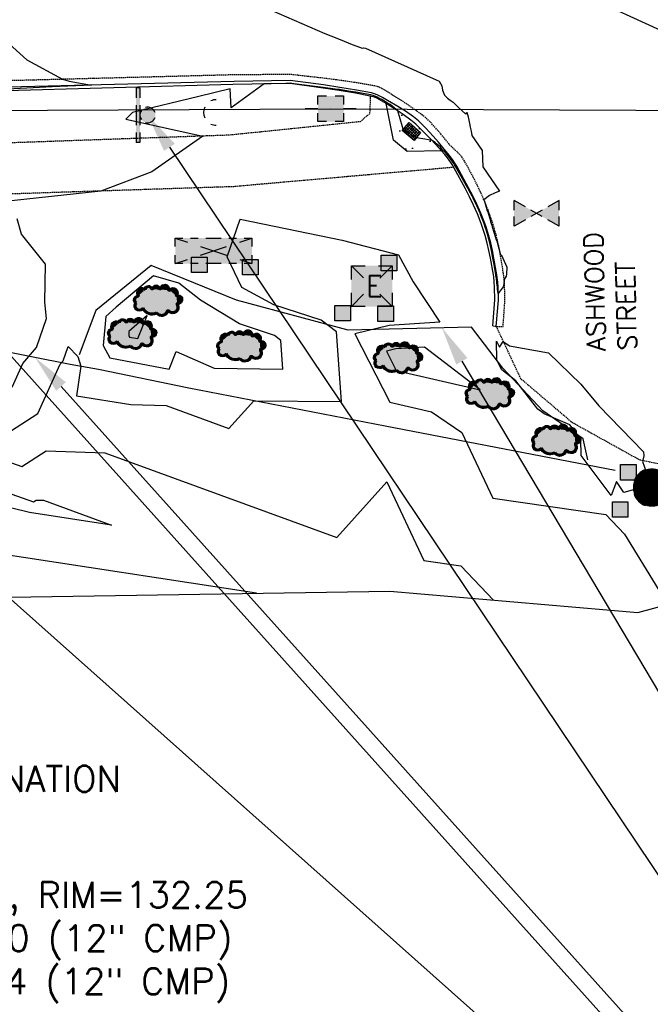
# Model space of a CAD drawing. Header units: feet. Extents: x 351431 to 355879, y 310968 to 329728.
# Tile 128 of 254: x 353791 to 353913, y 321466 to 321656. Entities that reach past the tile are written whole.
import ezdxf

# ---------------------------------------------------------------- set-up
doc = ezdxf.new("R2010")
doc.units = ezdxf.units.FT
doc.header["$MEASUREMENT"] = 0
doc.linetypes.add('D25', pattern=[0.375, 0.25, -0.125])
for name, color, linetype in [('EHYSC', 161, 'Continuous'), ('EHYSW-WARN', 161, 'Continuous'), ('ELIF', 153, 'LINKFENCE'), ('ELIO-LANDSCAPE', 3, 'Continuous'), ('ELTCH-EG1', 253, 'Continuous'), ('ELTCN-EG1', 251, 'Continuous'), ('ELTNB-EG1', 55, 'Continuous'), ('ELUEO', 153, 'OE'), ('ELYCB-BACK', 5, 'Continuous'), ('ELYCB-FL', 2, 'Continuous'), ('ELYSC', 2, 'Continuous'), ('ELYSP', 1, 'D25'), ('ELYSW-WARN', 161, 'Continuous'), ('ESFI', 2, 'Continuous'), ('ESFS', 153, 'Continuous'), ('ESIO', 4, 'Continuous'), ('ESIP', 41, 'Continuous'), ('ESMask', 155, 'Continuous'), ('ESUE', 2, 'Continuous'), ('ESUS', 5, 'Continuous'), ('ESUU', 13, 'Continuous'), ('ESUW', 5, 'Continuous'), ('ETFS', 6, 'Continuous'), ('ETIF', 4, 'Continuous'), ('ETIO', 3, 'Continuous'), ('ETRC', 2, 'Continuous'), ('ETUD', 4, 'Continuous')]:
    doc.layers.add(name, color=color, linetype=linetype)
doc.styles.add('ANNO-TOPO', font='simplex.shx')
doc.styles.add('L180', font='simplex.shx', dxfattribs={"height": 3.6})
doc.styles.add('L80', font='simplex', dxfattribs={"height": 4})
doc.styles.add('ROMANSM', font='romansm.shx')
doc.linetypes.add('LINKFENCE', pattern='A,0.25,-0.08,0.25,-0.08,["X",ROMANSM,S=0.08,R=0,X=-0.004,Y=-0.04],-0.12', length=0.78)
doc.linetypes.add('OE', pattern='A,0.25,-0.07,0.07,-0.07,0.07,-0.07,0.07,-0.07,0.25,-0.06,["OE",ROMANSM,S=0.08,R=0,X=-0.02,Y=-0.04],-0.175', length=1.225)

# ---------------------------------------------------------------- blocks, each defined once
blk = doc.blocks.new('ESIPOST')
blk.add_lwpolyline([(0.03, 0.0299), (0.03, -0.03), (-0.03, -0.03), (-0.03, 0.0299), (0.03, 0.0299)])
at = {"layer": 'ESMask'}
blk.add_solid([(-0.03, -0.03), (-0.03, 0.0299), (0.03, -0.03), (0.03, 0.0299)], dxfattribs=at)
blk = doc.blocks.new('ESIPUBSIGN')
at = {"layer": 'ESMask'}
h = blk.add_hatch(color=256, dxfattribs=at)
edge = h.paths.add_edge_path()
edge.add_arc((0, 0), 0.03, 90, 450)
for p, q in [((-0.03, 0.1047), (-0.0447, 0.1047)), ((-0.0447, 0.1047), (-0.0447, 0.066)), ((-0.03, 0.1047), (-0.03, 0.066)), ((-0.0447, 0.0381), (-0.0447, -0.0393)), ((-0.03, 0.0381), (-0.03, -0.0393)), ((-0.0447, -0.0672), (-0.0447, -0.1059)), ((-0.03, -0.0672), (-0.03, -0.1059)), ((-0.03, -0.1059), (-0.0447, -0.1059))]:
    blk.add_line(p, q)
for start, end in [(144.2314, 216.3563), (17.9702, 107.0495), (253.5383, 340.7883)]:
    blk.add_arc((0, 0), 0.03, start, end)
blk.add_solid([(-0.0447, -0.1059), (-0.03, -0.1059), (-0.0447, 0.1047), (-0.03, 0.1047)], dxfattribs=at)
blk = doc.blocks.new('ESUFCTRL')
for p, q in [((-0.1476, 0.0492), (-0.1004, 0.0335)), ((0.1004, 0.0335), (0.1476, 0.0492)), ((-0.0502, 0.0167), (0.0502, -0.0167)), ((-0.0502, -0.0167), (0.0502, 0.0167)), ((-0.1476, -0.0492), (-0.1004, -0.0335)), ((0.1004, -0.0335), (0.1476, -0.0492))]:
    blk.add_line(p, q)
for points in [[(-0.1476, 0.0167), (-0.1476, 0.0492), (-0.1181, 0.0492)], [(-0.0886, 0.0492), (-0.0591, 0.0492)], [(-0.0295, 0.0492), (0.0295, 0.0492)], [(0.0591, 0.0492), (0.0886, 0.0492)], [(0.1181, 0.0492), (0.1476, 0.0492), (0.1476, 0.0167)], [(-0.1476, -0.0492), (-0.1476, -0.0167)], [(0.1476, -0.0167), (0.1476, -0.0492), (0.1181, -0.0492)], [(-0.1181, -0.0492), (-0.1476, -0.0492)], [(-0.0591, -0.0492), (-0.0886, -0.0492)], [(0.0295, -0.0492), (-0.0295, -0.0492)], [(0.0886, -0.0492), (0.0591, -0.0492)]]:
    blk.add_lwpolyline(points)
at = {"layer": 'ESMask'}
blk.add_solid([(-0.1476, -0.0492), (-0.1476, 0.0492), (0.1476, -0.0492), (0.1476, 0.0492)], dxfattribs=at)
blk = doc.blocks.new('ESIDTREE')
blk.add_lwpolyline([(-0.0825, 0.0208, -0.658219), (-0.0543, 0.049, -0.594626), (-0.0245, 0.0498, -0.704437), (0.0052, 0.0498, -0.885068), (0.0416, 0.0438, -0.916303), (0.0721, 0.0223, -1.027393), (0.0751, -0.0141, -0.880235), (0.0364, -0.0431, -0.569977), (-0.0089, -0.052, -0.370407), (-0.061, -0.0364, -0.824221), (-0.0922, -0.0097, -0.566054), (-0.0825, 0.0208, -0.480508)], format="xyb")
at = {"layer": 'ESMask', "const_width": 0.01}
blk.add_lwpolyline([(-0.0779, 0.0227, -0.792768), (-0.0511, 0.0413, -0.768721), (-0.0289, 0.0473, 0.639322), (-0.0198, 0.0481, -0.704437), (0.0005, 0.0481, 0.72706), (0.01, 0.0484, -0.885068), (0.0366, 0.044, 0.713475), (0.0454, 0.0406, -0.916303), (0.0678, 0.0248, 0.615666), (0.0727, 0.0173, -1.027393), (0.0748, -0.0091, 0.556873), (0.0707, -0.0166, -0.880235), (0.04, -0.0396, 0.556256), (0.0317, -0.0414, -0.62875), (-0.0075, -0.0457, -0.457201), (-0.0599, -0.0275, -1.148825), (-0.0854, -0.0089, -0.666281), (-0.0814, 0.0159, 0.45741)], format="xyb", close=True, dxfattribs=at)
at = {"layer": 'ESMask'}
for points in [[(-0.0825, 0.0208), (-0.0543, 0.049), (0.0721, 0.0223), (0.0416, 0.0438)], [(-0.079, 0.0326), (-0.0729, 0.0238), (-0.0638, 0.0466), (-0.0573, 0.0372)], [(-0.0187, 0.044), (-0.0158, 0.0532), (-0.0004, 0.0423), (-0.0009, 0.052)], [(0.0105, 0.0432), (0.0168, 0.0574), (0.0348, 0.0399), (0.0336, 0.0548)], [(0.0445, 0.0383), (0.0562, 0.0462), (0.0628, 0.0226), (0.0702, 0.0328)], [(-0.0825, 0.0208), (-0.0922, -0.0097), (0.0721, 0.0223), (0.0751, -0.0141)], [(0.0704, -0.0072), (0.085, -0.004), (0.0691, 0.0173), (0.0823, 0.0154)], [(-0.087, -0.0082), (-0.0836, -0.0336), (0.0749, -0.0108), (0.0649, -0.0431)], [(-0.0495, -0.0328), (-0.05, -0.0434), (0.0292, -0.0385), (0.018, -0.0545)]]:
    blk.add_solid(points, dxfattribs=at)
blk = doc.blocks.new('ESUANCHOR')
for start, end in [(90, 115), (155, 205), (245, 270)]:
    blk.add_arc((0, 0), 0.0492, start, end)
blk = doc.blocks.new('ESUSMHOLE')
for radius, start, end in [(0.0738, 110, 160), (0.0492, 65, 115), (0.0738, 20, 70), (0.0492, 155, 205), (0.0492, 335, 25), (0.0738, 200, 250), (0.0738, 290, 340), (0.0492, 245, 295)]:
    blk.add_arc((0, 0), radius, start, end)
at = {"layer": 'ESMask', "const_width": 0.0738}
blk.add_lwpolyline([(-0.0369, 0, 1), (0.0369, 0, 1)], format="xyb", close=True, dxfattribs=at)
at = {"layer": 'ESMask'}
blk.add_solid([(0.0796, -0.0411), (0.0796, 0.0441), (0.2186, -0.0411), (0.2186, 0.0441)], dxfattribs=at)
blk = doc.blocks.new('ESUVALVE')
for p, q in [((-0.0866, 0.0124), (-0.0866, 0.0495)), ((-0.0433, 0.0247), (-0.0866, 0.0495)), ((0.0866, 0.0495), (0.0433, 0.0247)), ((0.0866, 0.0124), (0.0866, 0.0495)), ((0.0217, -0.0124), (-0.0217, 0.0124)), ((0.0217, 0.0124), (-0.0217, -0.0124)), ((-0.0866, -0.0495), (-0.0866, -0.0124)), ((-0.0433, -0.0247), (-0.0866, -0.0495)), ((0.0866, -0.0495), (0.0433, -0.0247)), ((0.0866, -0.0495), (0.0866, -0.0124))]:
    blk.add_line(p, q)
at = {"layer": 'ESMask'}
blk.add_solid([(-0.0866, -0.0495), (-0.0866, 0.0495), (0.0866, 0.0495), (0.0866, -0.0495)], dxfattribs=at)
blk = doc.blocks.new('ESUETRANS')
for p, q in [((-0.0787, 0.0787), (-0.0314, 0.0314)), ((0.0307, 0.0307), (0.0787, 0.0787)), ((-0.0787, -0.0787), (-0.0314, -0.0314)), ((0.0307, -0.0307), (0.0787, -0.0787))]:
    blk.add_line(p, q)
for points in [[(-0.0787, 0.0262), (-0.0787, 0.0787), (-0.0262, 0.0787)], [(0.0262, 0.0787), (0.0787, 0.0787), (0.0787, 0.0262)], [(-0.0787, -0.0787), (-0.0787, -0.0262)], [(0.0787, -0.0262), (0.0787, -0.0787), (0.0262, -0.0787)], [(-0.0262, -0.0787), (-0.0787, -0.0787)]]:
    blk.add_lwpolyline(points)
at = {"layer": 'ESMask'}
blk.add_solid([(-0.0787, 0.0787), (-0.0787, -0.0787), (0.0787, 0.0787), (0.0787, -0.0787)], dxfattribs=at)
at = {"style": 'L80'}
blk.add_text('E', height=0.08, dxfattribs=at).set_placement((-0.0232, -0.0394))
blk = doc.blocks.new('ESUPOLE')
for p, q in [((-0.0492, 0.0492), (-0.0167, 0.0492)), ((-0.0492, 0.0167), (-0.0492, 0.0492)), ((0.0167, 0.0492), (0.0492, 0.0492)), ((0.0492, 0.0492), (0.0492, 0.0167)), ((-0.0492, 0), (-0.0984, 0)), ((0.0984, 0), (0.0492, 0)), ((-0.0492, -0.0492), (-0.0492, -0.0167)), ((0.0492, -0.0167), (0.0492, -0.0492)), ((-0.0167, -0.0492), (-0.0492, -0.0492)), ((0.0492, -0.0492), (0.0167, -0.0492))]:
    blk.add_line(p, q)
at = {"layer": 'ESMask'}
blk.add_solid([(-0.0492, -0.0492), (-0.0492, 0.0492), (0.0492, -0.0492), (0.0492, 0.0492)], dxfattribs=at)

msp = doc.modelspace()

# ---------------------------------------------------------------- hatches: boundary and pattern name
at = {"layer": 'EHYSC'}
h = msp.add_hatch(dxfattribs=at)
h.set_pattern_fill('AR-CONC', color=256, style=0)
h.set_pattern_definition([(50, (353861.733, 321630.282), (7.1726, -0.6275), [0.75, -8.25]), (355, (353861.733, 321630.282), (-1.3875, 7.522), [0.6, -6.6]), (100.45, (353862.331, 321630.23), (5.785, 6.8944), [0.6374, -7.0114]), (46.184, (353861.733, 321632.282), (10.6724, -1.655), [1.125, -12.375]), (96.64, (353862.622, 321632.144), (9.347, 9.741), [0.956, -10.517]), (351.18, (353861.733, 321632.282), (9.347, 9.741), [0.9, -9.9]), (21, (353862.733, 321631.782), (5.969, -4.0262), [0.75, -8.25]), (326, (353862.733, 321631.782), (2.433, 7.2515), [0.6, -6.6]), (71.45, (353863.2304, 321631.4465), (8.4022, 3.2253), [0.6374, -7.0114]), (37.5, (353861.733, 321630.282), (0.1216, 3.32894), [0, -6.52, 0, -6.7, 0, -6.625]), (7.5, (353861.733, 321630.282), (2.6307, 3.9441), [0, -3.82, 0, -6.37, 0, -2.525]), (327.5, (353859.503, 321630.282), (5.33822, -0.22555), [0, -2.5, 0, -7.8, 0, -10.35]), (317.5, (353858.503, 321630.282), (5.8319, 1.001), [0, -3.25, 0, -5.18, 0, -7.35])])
h.paths.add_polyline_path([(353868.81, 321634.17), (353867.42, 321635.53), (353866.47, 321636.32), (353865.01, 321637.39), (353863.63, 321638.32), (353861.73, 321639.5), (353863.14, 321632.46), (353865.76, 321630.28), (353872.4, 321630.42), (353871.31, 321631.65), (353870.25, 321632.74)])
at = {"layer": 'EHYSW-WARN'}
h = msp.add_hatch(dxfattribs=at)
h.set_pattern_fill('ANSI37', color=256, scale=3, style=0)
h.paths.add_polyline_path([(353868.35, 321633.95), (353867.15, 321632.42), (353864.83, 321634.3), (353866.15, 321635.85)])

# ---------------------------------------------------------------- linework, layer by layer
at = {"layer": 'ELIF', "flags": 128}
msp.add_lwpolyline([(353905.82, 321568.88), (353861.54, 321577.43), (353823.74, 321584.72), (353806.31, 321588.32), (353800.83, 321589.3), (353785.88, 321592.23), (353747.44, 321592.28), (353701.75, 321592.59), (353691.69, 321550.52), (353681.4, 321507.7), (353669.57, 321459.09), (353662.88, 321431.43), (353650.88, 321391.69), (353636.48, 321344.46), (353621.73, 321296.07), (353607.94, 321250.99), (353599.15, 321222.49), (353594.37, 321167.48), (353592.76, 321116.07), (353592.84, 321063.88), (353592.64, 321004.87), (353592.96, 320949.16), (353593.08, 320904.28), (353593.11, 320852.03), (353593.14, 320823.98), (353605.24, 320809.12), (353605.47, 320801.53), (353633.1, 320801.22)], dxfattribs=at)
at = {"layer": 'ELIO-LANDSCAPE', "flags": 128}
msp.add_lwpolyline([(353900.58, 321570.95), (353899.7, 321574.95), (353891.88, 321580.35), (353884.19, 321588.59), (353878.17, 321596.48), (353854.42, 321595.88), (353832.92, 321601.69), (353816.49, 321608.35), (353805.82, 321599.7), (353802.61, 321591.13)], dxfattribs=at)
at = {"layer": 'ELTCH-EG1', "elevation": 135, "flags": 128}
msp.add_lwpolyline([(353839.56, 321657.52), (353849.9, 321653.02), (353852.24, 321652.07), (353853.62, 321651.52), (353855.19, 321650.9), (353856.76, 321650.3), (353856.92, 321650.25), (353857.18, 321650.2), (353857.39, 321650.21), (353857.73, 321650.2), (353871.36, 321644.11), (353871.95, 321643.81), (353872.43, 321642.95), (353872.59, 321642.1), (353872.98, 321641.11), (353873.52, 321640.55), (353874.05, 321640.19), (353874.6, 321639.78), (353875.58, 321638.83), (353877.09, 321637.48), (353877.29, 321637.83), (353877.52, 321636.97), (353877.79, 321635.68), (353877.93, 321634.96), (353878.08, 321634.19), (353878.23, 321633.39), (353880.23, 321630.46), (353880.32, 321627.3), (353883.55, 321622.63), (353882.7, 321622.32), (353881.64, 321621.78), (353880.56, 321620.96), (353880.63, 321620.73), (353880.65, 321620.69), (353881.19, 321618.89), (353881.28, 321618.64), (353881.79, 321616.94), (353881.85, 321616.77), (353882.05, 321616.11), (353882.16, 321615.8), (353882.55, 321614.55), (353882.94, 321613.28), (353883.01, 321613.07), (353883.39, 321611.71), (353883.42, 321611.61), (353883.72, 321610.39), (353883.92, 321610.31), (353884.94, 321608.02), (353884.89, 321606.66), (353884.82, 321606.25), (353884.44, 321605.64), (353884.44, 321605.37), (353884.44, 321605.35), (353884.34, 321604.39), (353884.26, 321604.24), (353883.31, 321602.92), (353883.17, 321603.73), (353883.17, 321604.15), (353883.07, 321604.92), (353883.06, 321605.14), (353882.95, 321605.85), (353882.93, 321606.1), (353882.88, 321606.42), (353882.86, 321606.53), (353882.44, 321608.86), (353882.28, 321609.75), (353882.08, 321610.85), (353882, 321611.24), (353881.77, 321612.35), (353881.69, 321612.71), (353881.4, 321613.85), (353881.3, 321614.19), (353880.93, 321615.4), (353880.82, 321615.74), (353880.6, 321616.37), (353880.53, 321616.55), (353879.98, 321617.96), (353879.8, 321618.4), (353879.23, 321619.67), (353879.05, 321620.09), (353878.46, 321621.27), (353878.26, 321621.68), (353877.66, 321622.81), (353877.43, 321623.24), (353875.85, 321626.04), (353875.11, 321627.37), (353874.88, 321627.74), (353874.76, 321627.94), (353874.54, 321628.26), (353874.26, 321628.65), (353873.83, 321629.18), (353873.45, 321629.61), (353872.95, 321630.19), (353872.6, 321630.56), (353872.16, 321631.09), (353871.42, 321631.75), (353871.18, 321632.03), (353870.56, 321632.43), (353869.18, 321632.63), (353867.55, 321632.93), (353866.92, 321633.21), (353865, 321634.5), (353864.87, 321635.06), (353864, 321638.08), (353863.82, 321638.29), (353863.66, 321638.38), (353862.49, 321639.31), (353861.8, 321639.69), (353861.21, 321640.08), (353860.88, 321640.28), (353860.32, 321640.58), (353860, 321640.77), (353859.71, 321640.89), (353859.54, 321640.96), (353859.24, 321641.05), (353858.75, 321641.19), (353857.71, 321641.37), (353855.88, 321641.71), (353854.87, 321641.86), (353852.72, 321642.2), (353851.89, 321642.31), (353849.6, 321642.63), (353843.97, 321643.33), (353843.25, 321643.42), (353842.37, 321643.39), (353838.21, 321643.29), (353831.9, 321638.69), (353831.66, 321642.32), (353825.62, 321640.84), (353812.85, 321637.77), (353811.59, 321636.53), (353826.39, 321633.25), (353816.6, 321626.35), (353806.74, 321622.67), (353789.59, 321620.76)], dxfattribs=at)
at = {"layer": 'ELTCN-EG1', "flags": 128}
for points, elevation in [([(353903.44, 321658.68), (353927.93, 321647.55)], 136), ([(353783.63, 321655.89), (353792.49, 321647.96), (353799.39, 321644.18), (353800.64, 321643.81), (353805, 321643.06), (353797.38, 321642.73), (353786.28, 321642.16)], 134), ([(353789.68, 321584.91), (353791.76, 321589.44), (353794.37, 321592.57), (353796.29, 321598.1), (353795.96, 321601.29), (353796.1, 321608.6), (353791.48, 321614.37), (353790.68, 321617.3)], 136), ([(353809.75, 321600.31), (353807.7, 321598.5), (353807.25, 321592.95), (353808.48, 321590.58), (353819.93, 321588.4), (353821.29, 321591.8), (353828.58, 321588.54), (353841.83, 321588.39), (353841.45, 321593.92), (353840.24, 321594.84), (353833.45, 321597.08), (353825.97, 321601.64), (353821.77, 321604.96), (353816.91, 321606.33), (353809.75, 321600.31)], 136), ([(353812.13, 321594.87), (353812.3, 321594.55), (353813.88, 321594.25), (353815.67, 321598.71), (353812.19, 321595.64), (353812.13, 321594.87)], 137), ([(353879.8, 321584.39), (353869.11, 321592.64), (353863.62, 321592.29), (353861.77, 321591.83), (353863.66, 321588.14), (353879.8, 321584.39)], 136), ([(353678.99, 321455.96), (353683.99, 321474.94), (353693.02, 321512.88), (353696.88, 321529.2), (353699.82, 321547.54), (353705.92, 321571.26), (353706.65, 321572.78), (353710.99, 321576.28), (353712.38, 321576.75), (353728.85, 321579.5), (353744.86, 321581.49), (353758.92, 321581.19), (353791.57, 321569.63), (353796.21, 321572.65), (353807.55, 321572.24), (353852.24, 321555.95), (353861.84, 321566.7), (353868.95, 321551.53), (353876.11, 321550.5), (353882.43, 321543.93)], 134), ([(353749.94, 321578.33), (353793.77, 321562.81), (353794.34, 321563.18), (353795.73, 321563.13), (353808.8, 321558.37), (353793.03, 321560.77), (353751.37, 321570.97), (353745.69, 321571.38), (353723.22, 321565.42), (353721.13, 321562.59), (353702.48, 321529.58), (353701.56, 321527.3), (353697.73, 321518.03), (353699.98, 321527.47), (353700.26, 321528.68), (353705.08, 321558.78), (353707.87, 321569.61), (353708.97, 321571.9), (353710.83, 321573.4), (353712.84, 321574.08), (353720.11, 321575.29), (353745.38, 321578.42), (353749.94, 321578.33)], 133), ([(353836.75, 321545.26), (353785.54, 321553.08), (353763.35, 321558.51), (353745.81, 321559.76), (353735.9, 321557.13), (353734.98, 321555.89), (353726.74, 321541.32), (353714.43, 321510.6), (353704.53, 321486.66), (353694.69, 321464.07), (353691.99, 321440.88), (353685.3, 321430.71), (353684.93, 321429.81), (353686.03, 321420.7), (353682.56, 321410.31), (353681.33, 321381.55), (353676.21, 321370.57), (353669.04, 321330.07), (353664.71, 321322.57), (353669.39, 321321.68)], 134)]:
    msp.add_lwpolyline(points, dxfattribs=dict(at, elevation=elevation))
at = {"layer": 'ELTNB-EG1'}
msp.add_polyline3d([(353598.83, 321053.7, 132.32), (353600.77, 321116.42, 133.33), (353631.09, 321179.98, 133.36), (353645.25, 321230.94, 132.79), (353659.79, 321278.37, 133.63), (353670.95, 321328.7, 134.06), (353684.14, 321379.03, 134.18), (353693.49, 321419.73, 134.65), (353704.62, 321452.21, 134.78), (353723.17, 321499.24, 134.68), (353776.99, 321544.31, 135.14), (353862.43, 321545.66, 133.51), (353910.19, 321541.53, 134.68), (353930.64, 321547.07, 136.34), (353931.21, 321548.36, 136.26), (353980.94, 321579.77, 136.92), (354027.24, 321579.58, 137.33), (354069.14, 321579.89, 137.19), (354115.92, 321581.8, 137.71), (354136.66, 321551.8, 137.32), (354137.55, 321550.38, 137.21), (354141.64, 321550.69, 138.9)], dxfattribs=at)
at = {"layer": 'ELUEO', "flags": 128}
msp.add_lwpolyline([(353514.13, 321636.51), (353755.48, 321638.07), (353851.05, 321638.51), (354012.66, 321637.78), (354192.09, 321639.57)], dxfattribs=at)
at = {"layer": 'ELYCB-BACK', "flags": 128}
msp.add_lwpolyline([(353882.26, 321596.72), (353882.65, 321601.72), (353882.6, 321604.19), (353882.54, 321605.18), (353882.44, 321606.13), (353882.37, 321606.56), (353881.81, 321609.73), (353881.52, 321611.2), (353881.19, 321612.64), (353880.8, 321614.1), (353880.31, 321615.63), (353880.03, 321616.43), (353879.31, 321618.26), (353878.57, 321619.95), (353877.8, 321621.54), (353876.99, 321623.1), (353874.73, 321627.23), (353874.41, 321627.79), (353873.75, 321628.78), (353873.02, 321629.69), (353872.4, 321630.42), (353871.31, 321631.65), (353870.25, 321632.74), (353868.81, 321634.17), (353867.42, 321635.53), (353866.47, 321636.32), (353865.01, 321637.39), (353863.63, 321638.32), (353861.73, 321639.5), (353860.81, 321640.06), (353859.92, 321640.54), (353859.46, 321640.74), (353858.67, 321640.96), (353855.82, 321641.5), (353852.69, 321642.03), (353849.58, 321642.5), (353843.25, 321643.36), (353832.17, 321643.2), (353786.29, 321641.9)], dxfattribs=at)
at = {"layer": 'ELYCB-FL', "flags": 128}
msp.add_lwpolyline([(353882.9, 321596.62), (353883.35, 321601.66), (353883.28, 321604.14), (353883.21, 321605.14), (353883.03, 321606.52), (353882.47, 321609.76), (353882.18, 321611.25), (353881.86, 321612.73), (353881.46, 321614.22), (353880.97, 321615.78), (353880.68, 321616.59), (353879.96, 321618.44), (353879.21, 321620.13), (353878.43, 321621.73), (353877.6, 321623.3), (353875.31, 321627.45), (353874.97, 321628.03), (353874.62, 321628.55), (353873.9, 321629.51), (353872.87, 321630.76), (353871.8, 321632.06), (353870.78, 321633.24), (353869.38, 321634.77), (353868.66, 321635.51), (353867.97, 321636.17), (353866.97, 321636.97), (353865.43, 321638.03), (353863.96, 321638.95), (353861.96, 321640.11), (353861.02, 321640.66), (353860.14, 321641.14), (353859.67, 321641.34), (353858.88, 321641.56), (353855.99, 321642.11), (353852.82, 321642.63), (353849.67, 321643.11), (353843.26, 321643.98), (353832.46, 321643.76), (353786.27, 321642.58)], dxfattribs=at)
at = {"layer": 'ELYSC', "flags": 128}
msp.add_lwpolyline([(353872.4, 321630.42), (353865.76, 321630.28), (353863.14, 321632.46), (353861.73, 321639.5)], dxfattribs=at)
at = {"layer": 'ELYSP', "flags": 128}
for points in [[(353882.26, 321596.72), (353882.9, 321596.62), (353884.25, 321596.6), (353884.59, 321601.54), (353884.54, 321604.26), (353884.47, 321605.35), (353884.37, 321606.4), (353884.3, 321606.88), (353883.77, 321610.13), (353883.5, 321611.64), (353883.18, 321613.12), (353882.81, 321614.63), (353882.34, 321616.2), (353882.07, 321617.02), (353881.37, 321618.96), (353880.66, 321620.74), (353879.92, 321622.43), (353879.14, 321624.09), (353878.29, 321625.76), (353876.84, 321628.43), (353876.47, 321629.01), (353876.06, 321629.52), (353875.62, 321629.98), (353874.68, 321630.84), (353873.95, 321631.58), (353873.94, 321631.59), (353871.77, 321634.23), (353870.31, 321635.86), (353869.55, 321636.59), (353868.79, 321637.21), (353867.74, 321637.98), (353866.17, 321639.09), (353864.7, 321640.08), (353862.69, 321641.33), (353861.69, 321641.94), (353860.75, 321642.48), (353860.25, 321642.7), (353859.71, 321642.87), (353859.41, 321642.93), (353856.44, 321643.45), (353853.17, 321643.93), (353849.93, 321644.36), (353843.33, 321645.11), (353832.43, 321645.04), (353786.17, 321643.83), (353739.62, 321642.65), (353731.55, 321641.72), (353728.3, 321641.3), (353723.76, 321640.66), (353722.36, 321640.43), (353719.8, 321639.92), (353715.25, 321638.87), (353713.45, 321638.44), (353709.61, 321637.41), (353707.86, 321636.93), (353706.75, 321636.58), (353702.88, 321635.29), (353701.94, 321634.94), (353700.46, 321634.31), (353693.01, 321630.94), (353690.7, 321629.83), (353688.36, 321628.63), (353685.93, 321627.28), (353684.66, 321626.54), (353681.89, 321624.85), (353679.34, 321623.21), (353676.94, 321621.58), (353674.59, 321619.91), (353672.22, 321618.14), (353668.43, 321615.22), (353666.96, 321614.04), (353665.61, 321612.89), (353664.35, 321611.74), (353663.14, 321610.57), (353661.93, 321609.33), (353660.03, 321607.29), (353656.49, 321603.36), (353654.89, 321601.51), (353653.34, 321599.63), (353651.82, 321597.67), (353650.28, 321595.54), (353649.49, 321594.39), (353647.52, 321591.39), (353645.77, 321588.53), (353644.15, 321585.74), (353642.59, 321582.95), (353638.48, 321575.42), (353638.02, 321574.56), (353637.24, 321572.94), (353635.93, 321570), (353634.64, 321567.05), (353633.11, 321563.59), (353632.17, 321561.36), (353628.13, 321551.53), (353627.19, 321549.11), (353626.24, 321546.53), (353625.76, 321545.15), (353624.78, 321542.14), (353623.77, 321538.82), (353622.82, 321535.52), (353620.98, 321528.8), (353610.55, 321480.64), (353599.83, 321431.52), (353593.4, 321402.36), (353592.06, 321392.12), (353593.55, 321392.17), (353594.1, 321392.01), (353590.46, 321379.95), (353580.87, 321330.96), (353571.8, 321280.68), (353562.7, 321229.99), (353556.41, 321180.29), (353555.95, 321130.1), (353556.04, 321079.79), (353556.64, 321028.68), (353557.41, 320978.1), (353558.1, 320927.89), (353559.04, 320877.73), (353560, 320839.29), (353561.09, 320837.13), (353561.08, 320822.21), (353560.85, 320780.17), (353561.31, 320726.1), (353561.92, 320676.27), (353562.96, 320625.86), (353563.08, 320617.25), (353564.61, 320612.51), (353571.93, 320605.96), (353581.87, 320603.35), (353592.63, 320602.04), (353605.9, 320602.22), (353605.73, 320625.24), (353595.66, 320625.53), (353595.72, 320642.95), (353595.62, 320686.96), (353595.94, 320731.41), (353596.93, 320771.46), (353597.03, 320790.12), (353614.19, 320790.81), (353632.2, 320790.07)], [(353858.67, 321640.96), (353858.54, 321637.55), (353856.72, 321636.01), (353831.59, 321633.43), (353786.32, 321631.83), (353739.31, 321631.61), (353722, 321631.41), (353715.78, 321636.7)], [(353874.73, 321627.23), (353832.31, 321623.51), (353786.65, 321622.01), (353739.17, 321621.5), (353713.06, 321621.84), (353711.66, 321621.99), (353710.17, 321622.1), (353708.41, 321622.16), (353707.49, 321622.16), (353706.56, 321622.12), (353705.66, 321622.05), (353704.8, 321621.94), (353704.01, 321621.77), (353701.71, 321621.14), (353699.59, 321620.44), (353697.6, 321619.67), (353695.65, 321618.8), (353693.7, 321617.82), (353691.69, 321616.71), (353690.64, 321616.11), (353688.22, 321614.65), (353686, 321613.23), (353683.93, 321611.78), (353681.92, 321610.27), (353679.93, 321608.64), (353677.88, 321606.86), (353676.82, 321605.89), (353676.2, 321605.29), (353675.64, 321604.7), (353675.12, 321604.1), (353674.18, 321602.88), (353673.33, 321601.64), (353671.63, 321599.05), (353670.65, 321597.68), (353664.99, 321590.27), (353661.38, 321585.49), (353659.45, 321582.95), (353655.85, 321578.35), (353654.13, 321576.1), (353652.42, 321573.75), (353650.7, 321571.2), (353649.83, 321569.83), (353649.28, 321568.91), (353648.72, 321567.89), (353647.64, 321565.69), (353646.65, 321563.48), (353645.8, 321561.48), (353644.78, 321558.91), (353642.12, 321560.04), (353640.9, 321557.58), (353634, 321559.8)], [(353882.9, 321596.62), (353887.59, 321586.61), (353897.54, 321578.14), (353910.5, 321570.96), (353928.57, 321567.14), (353931.21, 321548.36)]]:
    msp.add_lwpolyline(points, dxfattribs=at)
at = {"layer": 'ELYSW-WARN', "flags": 128}
msp.add_lwpolyline([(353868.35, 321633.95), (353867.15, 321632.42), (353864.83, 321634.3), (353866.15, 321635.85)], close=True, dxfattribs=at)
at = {"layer": 'ETFS'}
msp.add_solid([(353818.95, 321630.39), (353815.8, 321637.31), (353821.02, 321631.78)], dxfattribs=at)
at = {"layer": 'ETIF', "linetype": 'ByBlock', "lineweight": -2}
msp.add_lwpolyline([(353799.11, 321585.04), (353995.83, 321365.94)], dxfattribs=at)
at = {"layer": 'ETIF'}
msp.add_solid([(353798.18, 321584.2), (353794.1, 321590.62), (353800.04, 321585.87)], dxfattribs=at)
at = {"layer": 'ETIO', "linetype": 'ByBlock', "lineweight": -2}
msp.add_lwpolyline([(353876.3, 321589.9), (353997.99, 321385.48)], dxfattribs=at)
at = {"layer": 'ETIO'}
msp.add_solid([(353875.23, 321589.26), (353872.47, 321596.34), (353877.38, 321590.53)], dxfattribs=at)

# ---------------------------------------------------------------- block references
at = {"layer": 'ESFI', "xscale": 50, "yscale": 50, "zscale": 50}
msp.add_blockref('ESUFCTRL', (353828.49, 321611.16), dxfattribs=at)
at = {"layer": 'ESFS', "xscale": 50, "yscale": 50, "zscale": 50}
msp.add_blockref('ESIPUBSIGN', (353815.8, 321637.31), dxfattribs=at)
at = {"layer": 'ESIO', "xscale": 50, "yscale": 50, "zscale": 50}
for p in [(353817.91, 321601.57), (353812.91, 321595.18), (353833.95, 321592.78), (353864.14, 321590.52), (353881.8, 321583.6), (353894.62, 321574.64)]:
    msp.add_blockref('ESIDTREE', p, dxfattribs=at)
at = {"layer": 'ESIP', "xscale": 50, "yscale": 50, "zscale": 50}
for p in [(353825.75, 321608.46), (353862.26, 321608.84), (353835.56, 321608.02), (353853.36, 321599.15), (353861.63, 321599.06), (353908.37, 321568.5), (353906.8, 321561.37)]:
    msp.add_blockref('ESIPOST', p, dxfattribs=at)
at = {"layer": 'ESUE', "xscale": 50, "yscale": 50, "zscale": 50}
msp.add_blockref('ESUETRANS', (353858.96, 321604.36), dxfattribs=at)
at = {"layer": 'ESUS', "xscale": 50, "yscale": 50, "zscale": 50}
msp.add_blockref('ESUSMHOLE', (353912.93, 321565.58), dxfattribs=at)
at = {"layer": 'ESUU', "xscale": 50, "yscale": 50, "zscale": 50}
for name, p in [('ESUANCHOR', (353829.01, 321637.8)), ('ESUPOLE', (353851.05, 321638.51))]:
    msp.add_blockref(name, p, dxfattribs=at)
at = {"layer": 'ESUW', "xscale": 50, "yscale": 50, "zscale": 50}
msp.add_blockref('ESUVALVE', (353890.7, 321618.37), dxfattribs=at)

# ---------------------------------------------------------------- texts
at = {"layer": 'ETFS', "insert": (353748.72, 321512), "char_height": 5, "attachment_point": 1, "style": 'ANNO-TOPO'}
msp.add_mtext('LANE DESIGNATION\\PSIGNS', dxfattribs=at)
at = {"layer": 'ETUD', "insert": (353745.51, 321489.69), "char_height": 5, "attachment_point": 1, "style": 'ANNO-TOPO'}
msp.add_mtext('CATCH BASIN, RIM=132.25\\PN INV=127.50 (12" CMP)\\PS INV=127.54 (12" CMP)', dxfattribs=at)

# ---------------------------------------------------------------- next in the draw order: texts
at = {"layer": 'ETRC', "insert": (353900.4, 321591.78), "char_height": 3.6, "width": 17.6663, "attachment_point": 1, "rotation": 91.46, "style": 'L180', "bg_fill": 3, "box_fill_scale": 1.5, "bg_fill_color": 256, "bg_fill_true_color": 13158600, "bg_fill_transparency": 16324528}
msp.add_mtext('ASHWOOD\\PSTREET', dxfattribs=at)

# ---------------------------------------------------------------- next in the draw order: linework, layer by layer
at = {"layer": 'ELTCH-EG1', "elevation": 135, "flags": 128}
for points in [[(353789.37, 321576.45), (353794.61, 321579.86), (353798.96, 321589.33), (353799.5, 321589.97), (353800.46, 321592.74), (353802.32, 321590.83), (353802.89, 321588.93), (353802.11, 321583.27), (353812.55, 321581.6), (353819.37, 321581.35), (353831.44, 321576.95), (353836.23, 321582.31), (353853.1, 321582.13), (353852.17, 321595.54), (353849.23, 321597.79), (353840.12, 321600.79), (353833.92, 321604.09), (353831.1, 321610), (353833.63, 321617.23), (353853.27, 321613.24), (353864.13, 321610.39), (353866.92, 321605.22), (353872.09, 321597.43), (353862.29, 321596.8), (353855.7, 321595.18), (353862.45, 321582.02), (353870.48, 321580.15), (353876.31, 321576.18), (353882.25, 321563.51), (353904.01, 321560.38), (353907.61, 321556.64), (353914.23, 321545.8)], [(353911.27, 321572.44), (353911.35, 321571.67), (353911.16, 321570.83), (353911.18, 321570.82), (353911.12, 321570.57), (353911.74, 321568.82), (353911.83, 321567.13), (353912.28, 321566), (353907.51, 321564.61), (353906.1, 321566.73), (353905.07, 321564.03), (353899.28, 321571.76), (353899.21, 321574.92), (353897.13, 321577.65), (353892.14, 321579.8), (353890.92, 321580.66), (353886.71, 321586.15), (353884.03, 321588.25), (353883.02, 321590.12), (353882.96, 321593.76), (353883.54, 321592.61), (353884.26, 321593.7), (353885.49, 321592.9), (353893.02, 321591.53), (353899.23, 321585.49), (353902.7, 321581.34), (353911.27, 321572.44)]]:
    msp.add_lwpolyline(points, dxfattribs=at)
at = {"layer": 'ETFS', "linetype": 'ByBlock', "lineweight": -2}
for points in [[(353819.98, 321631.09), (353993.98, 321372.13)], [(353754.67, 321629.59), (353999.11, 321357.34)], [(353711.18, 321613.73), (353999.11, 321357.34)]]:
    msp.add_lwpolyline(points, dxfattribs=at)

doc.saveas('drawing.dxf')
